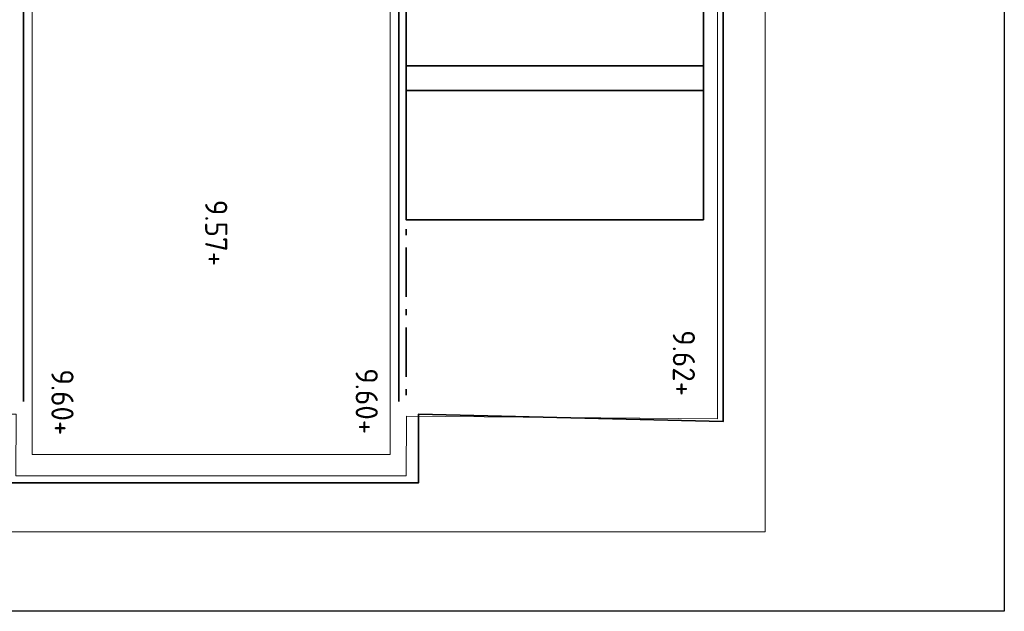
# Model space of a CAD drawing. Header units: metres. Extents: x 133 to 690, y 59 to 257.
# Tile 73 of 84: x 615 to 631, y 106 to 115. Entities that reach past the tile are written whole.
import ezdxf

# ---------------------------------------------------------------- set-up
doc = ezdxf.new("R2010")
doc.units = ezdxf.units.M
doc.header["$LTSCALE"] = 0.05
doc.linetypes.add('VH-OPSLUITBAND_120X250', pattern=[26, 16, -4, 2, -4])
for name, color, linetype, lineweight in [('N-WE-GR-HAAG-G', 253, 'GR-HAAG1', 9), ('N-WE-IE-TERREINAFSCHEIDING_KUNSTMATIG_RASTERHEKWERK-G', 4, 'IE-TERREINAFSCHEIDING-KUNSTMATIG-OPEN', 35), ('N-WE-VH-KANTOPSLUITING_OPSLUITBAND_120X250-G', 150, 'VH-OPSLUITBAND_120X250', 35), ('N-WE-VH-KANTOPSLUITING_VOORKANTBAND_OB_120x250-G', 3, 'Continuous', 35), ('N-WE-VH-KANTVERHARDING_STREKLAAG-G', 253, 'Continuous', 18), ('N-WE-VH-VERHARDING_GRASPLAAT-G', 70, 'Continuous', 35), ('N-WE-VH-VERHARDING_TEGEL_GRAS_VAKMARKERING-G', 252, 'Continuous', 35), ('X-XX-AL-HOOGTELABEL-T25', 7, 'Continuous', 25)]:
    doc.layers.add(name, color=color, linetype=linetype, lineweight=lineweight)
doc.styles.add('NLCS-ISO', font='NLCS-ISO.ttf')
doc.linetypes.add('GR-HAAG1', pattern='A,6,[176,NLCS.SHX,S=0.125,R=0,X=0,Y=0],-2', length=8)
doc.linetypes.add('IE-TERREINAFSCHEIDING-KUNSTMATIG-OPEN', pattern='A,7,-1.5,[67,NLCS.SHX,S=0.75,R=0,X=0,Y=0],-1.5', length=10)

msp = doc.modelspace()

# ---------------------------------------------------------------- linework, layer by layer
msp.add_lwpolyline([(630.755, 105.653), (597.833, 105.653), (597.833, 127.295), (630.755, 127.295)], close=True)
at = {"layer": 'N-WE-GR-HAAG-G'}
for points in [[(608.682, 124.563), (609.666, 124.565), (609.668, 108.856), (614.698, 108.854), (614.696, 107.853), (621.036, 107.853), (621.043, 108.822), (626.096, 108.779), (626.091, 127.295)], [(626.868, 127.295), (626.868, 106.943)]]:
    msp.add_lwpolyline(points, dxfattribs=at)
msp.add_lwpolyline([(626.868, 106.943), (608.897, 106.943), (608.481, 116.986, -0.033968), (608.682, 124.563, 0.033968)], format="xyb", dxfattribs=at)
at = {"layer": 'N-WE-IE-TERREINAFSCHEIDING_KUNSTMATIG_RASTERHEKWERK-G', "flags": 128}
msp.add_lwpolyline([(626.188, 125.072), (626.188, 108.738), (621.238, 108.858), (621.238, 107.743), (614.498, 107.743), (614.498, 108.743), (609.546, 108.743), (609.678, 124.563)], dxfattribs=at)
at = {"layer": 'N-WE-VH-KANTOPSLUITING_OPSLUITBAND_120X250-G', "flags": 128}
msp.add_lwpolyline([(621.038, 124.563), (621.038, 109.063)], dxfattribs=at)
at = {"layer": 'N-WE-VH-KANTOPSLUITING_VOORKANTBAND_OB_120x250-G', "flags": 128}
for points in [[(614.818, 124.563), (614.818, 109.063)], [(620.918, 124.563), (620.918, 109.063)]]:
    msp.add_lwpolyline(points, dxfattribs=at)
at = {"layer": 'N-WE-VH-KANTVERHARDING_STREKLAAG-G', "ltscale": 0.1, "flags": 128}
msp.add_lwpolyline([(614.958, 109.063), (614.958, 124.563), (620.778, 124.563), (620.778, 109.063), (620.778, 108.203), (614.958, 108.203)], close=True, dxfattribs=at)
at = {"layer": 'N-WE-VH-VERHARDING_GRASPLAAT-G'}
for points in [[(625.868, 114.513), (625.868, 116.613), (621.038, 116.613), (621.038, 114.513), (625.868, 114.513)], [(625.868, 112.013), (625.868, 114.113), (621.038, 114.113), (621.038, 112.013), (625.868, 112.013)]]:
    msp.add_lwpolyline(points, close=True, dxfattribs=at)
at = {"layer": 'N-WE-VH-VERHARDING_TEGEL_GRAS_VAKMARKERING-G', "flags": 128}
msp.add_lwpolyline([(625.868, 114.113), (625.868, 114.513), (621.038, 114.513), (621.038, 114.113)], close=True, dxfattribs=at)

# ---------------------------------------------------------------- texts
at = {"layer": 'X-XX-AL-HOOGTELABEL-T25', "style": 'NLCS-ISO'}
for s, p in [('9.57+', (617.771, 112.339)), ('9.62+', (625.369, 110.221)), ('9.60+', (620.216, 109.603)), ('9.60+', (615.273, 109.584))]:
    msp.add_text(s, height=0.36, rotation=269.9846, dxfattribs=at).set_placement(p)

doc.saveas('drawing.dxf')
